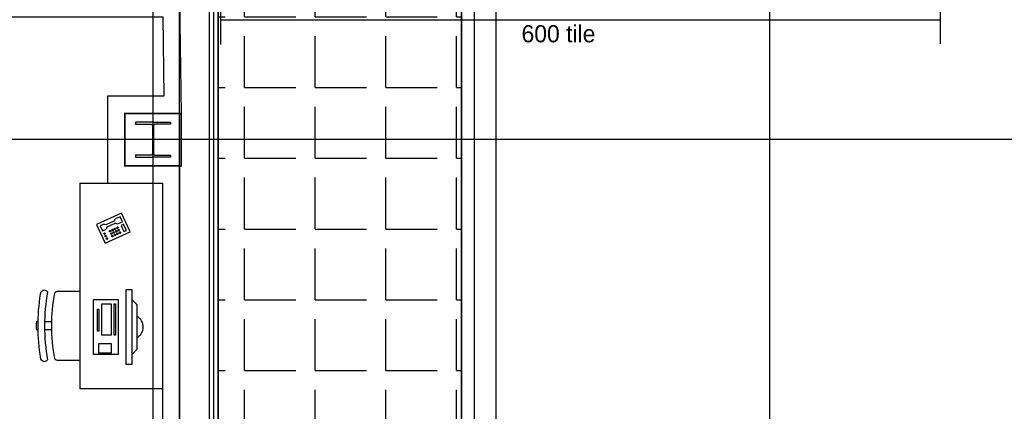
# Model space of a CAD drawing. Header units: millimetres. Extents: x -312551 to 250764, y -35891 to 59426.
# Tile 136 of 256: x -52913 to -47168, y 3426 to 5709. Entities that reach past the tile are written whole.
import ezdxf

# ---------------------------------------------------------------- set-up
doc = ezdxf.new("R2010")
doc.units = ezdxf.units.MM
doc.header["$LTSCALE"] = 2.5
for name, color, linetype in [('GLAZING', 1, 'Continuous'), ('NF ARCH', 4, 'Continuous'), ('NF-AS BUILT', 7, 'Continuous'), ('NF-FURNITURE', 4, 'Continuous'), ('NF-GRIDS', 252, 'Continuous'), ('NF-Steel columns', 6, 'Continuous'), ('TERR TILE 600', 160, 'Continuous'), ('Terrace', 6, 'Continuous')]:
    doc.layers.add(name, color=color, linetype=linetype)

# ---------------------------------------------------------------- blocks, each defined once
blk = doc.blocks.new('TELEFONO1')
for points in [[(0, 0.15), (-0.2, 0.15), (-0.2, 0), (0, 0), (0, 0.15)], [(-0.18, 0.13), (-0.18, 0.08), (-0.16, 0.08), (-0.16, 0.13), (-0.18, 0.13)], [(-0.14, 0.06), (-0.18, 0.06), (-0.18, 0.02), (-0.14, 0.02)], [(-0.13, 0.05), (-0.14, 0.06)], [(-0.13, 0.03), (-0.14, 0.02)], [(-0.13, 0.05), (-0.06, 0.05), (-0.05, 0.06)], [(-0.13, 0.03), (-0.06, 0.03), (-0.05, 0.02)], [(-0.02, 0.06), (-0.05, 0.06)], [(-0.05, 0.02), (-0.02, 0.02), (-0.02, 0.06)]]:
    blk.add_lwpolyline(points)
for centre in [(-0.13, 0.125), (-0.13, 0.105), (-0.13, 0.085), (-0.11, 0.125), (-0.11, 0.105), (-0.11, 0.085), (-0.09, 0.125), (-0.09, 0.105), (-0.09, 0.085), (-0.07, 0.125), (-0.07, 0.105), (-0.07, 0.085), (-0.0254, 0.125), (-0.0254, 0.105), (-0.0254, 0.085)]:
    blk.add_circle(centre, 0.00527)
blk = doc.blocks.new('CORNER UNIT')
at = {"layer": 'NF-FURNITURE'}
for points in [[(149879.1, -5937.4), (149399.1, -5937.4), (149399.1, -4737.4), (149879.1, -4737.4), (149879.1, -5937.4)], [(149576.1, -5314), (149611.9, -5314), (149611.9, -4882), (149576.1, -4882), (149576.1, -5314)], [(149576.1, -4939.6), (149547.5, -4968.4), (149547.5, -5227.6), (149576.1, -5256.4)], [(149697.5, -5002), (149697.5, -4946), (149769.5, -4946), (149769.5, -5002), (149697.5, -5002)], [(149673.5, -5234), (149673.5, -5050), (149681.5, -5050), (149681.5, -5234), (149673.5, -5234)], [(149697.5, -5234), (149697.5, -5050), (149753.5, -5050), (149753.5, -5234), (149697.5, -5234)], [(149769.5, -5202), (149769.5, -5074), (149777.5, -5074), (149777.5, -5202), (149769.5, -5202)], [(150047.1, -5081), (150087.1, -5081)], [(150127.1, -5081), (150135.1, -5081)], [(150047.1, -5129), (150087.1, -5129)], [(150127.1, -5129), (150135.1, -5129)]]:
    blk.add_lwpolyline(points, dxfattribs=at)
blk.add_lwpolyline([(149801.5, -5258), (149657.5, -5258), (149657.5, -4938), (149801.5, -4938)], close=True, dxfattribs=at)
for points in [[(150029.7, -4914.4, 0.198912), (150007.1, -4905), (149879.1, -4905)], [(149879.1, -5305), (150007.1, -5305, 0.198912), (150029.7, -5295.6)]]:
    blk.add_lwpolyline(points, format="xyb", dxfattribs=at)
for centre, radius, start, end in [((148992.5, -5105), 1054.6, 349.58561, 10.41439), ((150088, -4922), 24.1, 2.74565, 141.89663), ((148992.5, -5105), 1094.6, 349.58561, 10.41439), ((148992.5, -5105), 1134.6, 350.6586, 9.62667), ((149579.5, -5098), 68.8, 117.70728, 242.29272), ((148992.5, -5105), 1142.6, 358.79638, 1.20362), ((150088, -5288), 24.1, 218.10337, 357.25435)]:
    blk.add_arc(centre, radius, start, end, dxfattribs=at)
at = {"layer": 'NF-FURNITURE', "xscale": 799.9999999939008, "yscale": 800, "zscale": 800, "rotation": 24.62924986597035}
blk.add_blockref('TELEFONO1', (149783.5, -5695.6), dxfattribs=at)

msp = doc.modelspace()

# ---------------------------------------------------------------- hatches: boundary and pattern name
at = {"layer": 'Terrace'}
h = msp.add_hatch(dxfattribs=at)
h.set_pattern_fill('ANGLE', color=8, scale=1500, style=0)
h.set_pattern_definition([(0, (-2279514.5, -4242199.36), (0, 412.5), [300, -112.5]), (90, (-2279514.5, -4242199.36), (-412.5, 3e-14), [300, -112.5])])
h.paths.add_polyline_path([(-50334.9, 5856), (-51755, 5856), (-51755, -2498), (-51742, -2494.5), (-50335.1, -2494.6)])

# ---------------------------------------------------------------- linework, layer by layer
at = {"layer": 'GLAZING', "color": 8}
for p, q in [((-51980, -2423), (-51980, 5994.5)), ((-51755, -2423), (-51755, 5994.5)), ((-51805, -2423), (-51805, 5766.7)), ((-51780, -2423), (-51780, 5775))]:
    msp.add_line(p, q, dxfattribs=at)
at = {"layer": 'NF ARCH', "color": 8}
for p, q in [((-50334.9, 5856), (-50335.1, -2494.5)), ((-50260.1, -2494.5), (-50260.1, 5856)), ((-50135, 5856), (-50135, -2494.5))]:
    msp.add_line(p, q, dxfattribs=at)
at = {"layer": 'NF-AS BUILT', "color": 8}
msp.add_lwpolyline([(-52080, 1159.5), (-52080, -2385.5), (-52349.1, -2385.5), (-52349.1, -2485.5), (-52580, -2485.5), (-52580, -2690.5), (-58785, -2690.5), (-58785, -2415.5), (-59110, -2415.5), (-59110, 1159.5), (-59110, 4594.5), (-58750, 4594.5), (-58750, 5424.5), (-59110, 5424.5), (-59110, 5894.5), (-54250, 5894.5), (-54250, 5724.5), (-52078.5, 5724.5), (-52071.5, 5262.1), (-52400, 5262.1), (-52400, 4756.8), (-52080, 4756.8)], close=True, dxfattribs=at)
msp.add_lwpolyline([(-54150, 5824.5), (-51980, 5824.5), (-51970, 5162.1), (-52300, 5162.1), (-52300, 4856.8), (-51980, 4856.8), (-51980, 1159.5), (-51980, -2485.5), (-52249.1, -2485.5), (-52249.1, -2585.5), (-52480, -2585.5), (-52480, -2790.5), (-58885, -2790.5)], dxfattribs=at)
at = {"layer": 'NF-AS BUILT', "color": 8, "const_width": 10}
msp.add_lwpolyline([(-52300, 5162.1), (-51970, 5162.1), (-51970, 4856.8), (-52300, 4856.8)], close=True, dxfattribs=at)
at = {"layer": 'NF-GRIDS', "color": 8}
for p, q in [((-52135, -27784), (-52135, 58409.3)), ((-50335, -27784), (-50335, 58409.3)), ((-48535, -27784), (-48535, 58409.3)), ((-43443, 5009.5), (-77642.7, 5009.5))]:
    msp.add_line(p, q, dxfattribs=at)
at = {"layer": 'NF-Steel columns', "color": 8}
for points in [[(-52135, 5111.1), (-52236.6, 5111.1), (-52236.6, 5100.1), (-52149.3, 5100.1, -0.414214), (-52138.6, 5089.4), (-52138.6, 4929.6, -0.414214), (-52149.3, 4918.9), (-52236.6, 4918.9), (-52236.6, 4907.9), (-52135, 4907.9)], [(-52135, 5111.1), (-52033.4, 5111.1), (-52033.4, 5100.1), (-52120.6, 5100.1, 0.414214), (-52131.3, 5089.4), (-52131.3, 4929.6, 0.414214), (-52120.6, 4918.9), (-52033.4, 4918.9), (-52033.4, 4907.9), (-52135, 4907.9)]]:
    msp.add_lwpolyline(points, format="xyb", dxfattribs=at)
at = {"layer": 'TERR TILE 600', "color": 8}
for p, q in [((-51742, 5847.4), (-51742, 5563.9)), ((-47542, 5851.4), (-47542, 5567.9)), ((-51742, 5707.7), (-47542, 5707.7))]:
    msp.add_line(p, q, dxfattribs=at)
at = {"layer": 'Terrace', "color": 8}
msp.add_lwpolyline([(-50334.9, 5856), (-51755, 5856), (-51755, -2498), (-51742, -2494.5), (-50335.1, -2494.6)], close=True, dxfattribs=at)

# ---------------------------------------------------------------- block references
at = {"layer": 'NF-AS BUILT', "color": 8, "rotation": 180}
msp.add_blockref('CORNER UNIT', (97319.1, -1180.6), dxfattribs=at)

# ---------------------------------------------------------------- texts
at = {"layer": 'TERR TILE 600', "color": 8, "insert": (-49984.8, 5676.9), "char_height": 100, "width": 1820.019, "attachment_point": 1}
msp.add_mtext('600 tile', dxfattribs=at)

doc.saveas('drawing.dxf')
